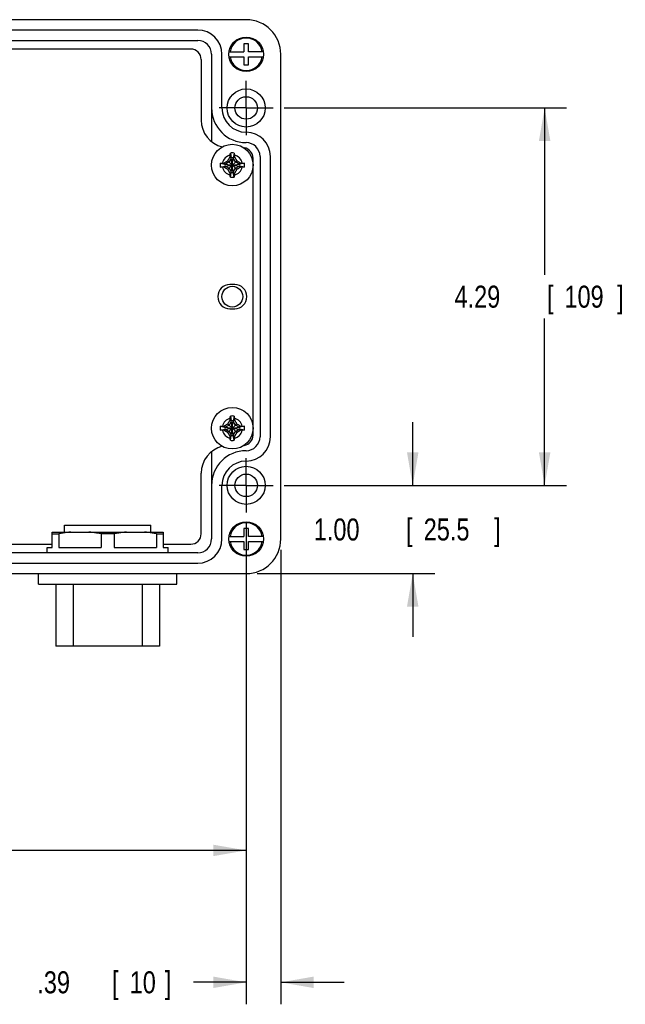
# Model space of a CAD drawing. Header units: inches. Extents: x 0 to 34, y 0 to 22.
# Tile 38 of 40: x 24.2 to 27.6, y 11.3 to 16.9. Entities that reach past the tile are written whole.
import ezdxf

# ---------------------------------------------------------------- set-up
doc = ezdxf.new("R2010")
doc.units = ezdxf.units.IN
doc.header["$LTSCALE"] = 1.87
doc.header["$MEASUREMENT"] = 0
doc.linetypes.add('CENTER', pattern=[0.6, 0.375, -0.075, 0.075, -0.075])
doc.layers.get('0').update_dxf_attribs({"linetype": 'CONTINUOUS'})
doc.layers.add('DEFAULT_1', color=7, linetype='CENTER')
doc.layers.add('DIMENSIONS', color=7, linetype='CONTINUOUS')
doc.styles.get("Standard").update_dxf_attribs({"font": 'txt', "width": 0.8})
doc.dimstyles.new('DIMSTYLE_1', dxfattribs={"dimtxt": 0.125, "dimasz": 0.1875, "dimexe": 0.18, "dimexo": 0.0625, "dimgap": 0.09, "dimtad": 0, "dimtih": 1, "dimtoh": 1, "dimdec": 3, "dimlfac": 2, "dimzin": 4, "dimdsep": 46, "dimtxsty": 'STANDARD', "dimblk": '_FILLED', "dimblk1": '_FILLED', "dimblk2": '_FILLED', "dimcen": 0.09, "dimadec": 0, "dimazin": 0, "dimtp": 0.01, "dimtm": 0.01, "dimtfac": 1, "dimtdec": 3, "dimtofl": 0, "dimtmove": 0, "dimatfit": 3, "dimldrblk": '_FILLED', "dimfxl": 1, "dimtolj": 1, "dimtzin": 4, "dimarcsym": 0})

# ---------------------------------------------------------------- blocks, each defined once
blk = doc.blocks.new('_FILLED')
at = {"color": 0, "linetype": 'BYBLOCK'}
blk.add_solid([(0, 0), (-1, 0.174), (-1, -0.174)], dxfattribs=at)
blk = doc.blocks.new('*D13')
at = {"layer": 'DIMENSIONS', "color": 2, "linetype": 'CONTINUOUS'}
for p, q in [((26.3957, 14.2421), (26.3957, 14.6021)), ((25.6653, 14.2421), (26.5207, 14.2421)), ((25.5113, 13.7401), (26.5207, 13.7401)), ((26.3957, 13.7401), (26.3957, 13.3801))]:
    blk.add_line(p, q, dxfattribs=at)
at = {"layer": 'DIMENSIONS', "color": 2, "linetype": 'CONTINUOUS', "xscale": 0.1875, "yscale": 0.1875, "zscale": 0.1875}
for p, rotation in [((26.3957, 14.2421), 270), ((26.3957, 13.7401), 90)]:
    blk.add_blockref('_FILLED', p, dxfattribs=dict(at, rotation=rotation))
at = {"layer": 'DIMENSIONS', "color": 2, "linetype": 'CONTINUOUS', "width": 0.8}
for s, p in [('1.00', (25.8332, 13.9286)), ('[', (26.3582, 13.9286)), ('25.5', (26.4582, 13.9286)), (']', (26.8582, 13.9286))]:
    blk.add_text(s, height=0.125, dxfattribs=at).set_placement(p)
blk = doc.blocks.new('*D14')
at = {"layer": 'DIMENSIONS', "color": 2, "linetype": 'CONTINUOUS'}
for p, q in [((25.6653, 16.3878), (27.2707, 16.3878)), ((27.1457, 16.3878), (27.1457, 15.4399)), ((27.1457, 14.2421), (27.1457, 15.1899)), ((25.6653, 14.2421), (27.2707, 14.2421))]:
    blk.add_line(p, q, dxfattribs=at)
at = {"layer": 'DIMENSIONS', "color": 2, "linetype": 'CONTINUOUS', "xscale": 0.1875, "yscale": 0.1875, "zscale": 0.1875}
for p, rotation in [((27.1457, 16.3878), 90), ((27.1457, 14.2421), 270)]:
    blk.add_blockref('_FILLED', p, dxfattribs=dict(at, rotation=rotation))
at = {"layer": 'DIMENSIONS', "color": 2, "linetype": 'CONTINUOUS', "width": 0.8}
for s, p in [('4.29', (26.6332, 15.2524)), ('[', (27.1582, 15.2524)), ('109', (27.2582, 15.2524)), (']', (27.5582, 15.2524))]:
    blk.add_text(s, height=0.125, dxfattribs=at).set_placement(p)
blk = doc.blocks.new('*D15')
at = {"layer": 'DIMENSIONS', "color": 2, "linetype": 'CONTINUOUS'}
for p, q in [((25.4488, 14.0256), (25.4488, 11.2913)), ((25.6457, 13.8745), (25.6457, 11.2913)), ((25.4488, 11.4163), (25.149, 11.4163)), ((25.6457, 11.4163), (26.0057, 11.4163))]:
    blk.add_line(p, q, dxfattribs=at)
at = {"layer": 'DIMENSIONS', "color": 2, "linetype": 'CONTINUOUS', "xscale": 0.1875, "yscale": 0.1875, "zscale": 0.1875}
blk.add_blockref('_FILLED', (25.4488, 11.4163), dxfattribs=at)
at = {"layer": 'DIMENSIONS', "color": 2, "linetype": 'CONTINUOUS', "xscale": 0.1875, "yscale": 0.1875, "zscale": 0.1875, "rotation": 180}
blk.add_blockref('_FILLED', (25.6457, 11.4163), dxfattribs=at)
at = {"layer": 'DIMENSIONS', "color": 2, "linetype": 'CONTINUOUS', "width": 0.8}
for s, p in [('.39', (24.2615, 11.3538)), ('[', (24.6865, 11.3538)), ('10', (24.7865, 11.3538)), (']', (24.9865, 11.3538))]:
    blk.add_text(s, height=0.125, dxfattribs=at).set_placement(p)
blk = doc.blocks.new('*D16')
at = {"layer": 'DIMENSIONS', "color": 2, "linetype": 'CONTINUOUS'}
for p, q in [((18.7559, 14.0256), (18.7559, 12.0413)), ((25.4488, 14.0256), (25.4488, 12.0413)), ((18.7559, 12.1663), (21.4774, 12.1663)), ((25.4488, 12.1663), (22.7274, 12.1663))]:
    blk.add_line(p, q, dxfattribs=at)
at = {"layer": 'DIMENSIONS', "color": 2, "linetype": 'CONTINUOUS', "xscale": 0.1875, "yscale": 0.1875, "zscale": 0.1875, "rotation": 180}
blk.add_blockref('_FILLED', (18.7559, 12.1663), dxfattribs=at)
at = {"layer": 'DIMENSIONS', "color": 2, "linetype": 'CONTINUOUS', "xscale": 0.1875, "yscale": 0.1875, "zscale": 0.1875}
blk.add_blockref('_FILLED', (25.4488, 12.1663), dxfattribs=at)
at = {"layer": 'DIMENSIONS', "color": 2, "linetype": 'CONTINUOUS', "width": 0.8}
for s, p in [('13.39', (21.5399, 12.1038)), ('[', (22.1649, 12.1038)), ('340', (22.2649, 12.1038)), (']', (22.5649, 12.1038))]:
    blk.add_text(s, height=0.125, dxfattribs=at).set_placement(p)

msp = doc.modelspace()

# ---------------------------------------------------------------- linework, layer by layer
at = {"color": 7, "linetype": 'CONTINUOUS'}
for p, q in [((25.44883, 16.88975), (18.75592, 16.88975)), ((25.17324, 16.8307), (19.03151, 16.8307)), ((19.03151, 16.77164), (25.17324, 16.77164)), ((25.46261, 16.75196), (25.43505, 16.75196)), ((25.43505, 16.75196), (25.43505, 16.70668)), ((25.46261, 16.70668), (25.46261, 16.75196)), ((25.13387, 16.72243), (19.52374, 16.72243)), ((25.25198, 16.6929), (25.25198, 16.19761)), ((25.31104, 16.38778), (25.31104, 16.6929)), ((25.35138, 16.70668), (25.43505, 16.70668)), ((25.54629, 16.70668), (25.46261, 16.70668)), ((25.64568, 13.937), (25.64568, 16.6929)), ((25.19293, 16.66337), (25.19293, 16.31889)), ((25.35138, 16.67912), (25.43505, 16.67912)), ((25.43505, 16.67912), (25.43505, 16.63385)), ((25.43505, 16.63385), (25.46261, 16.63385)), ((25.46261, 16.67912), (25.54629, 16.67912)), ((25.46261, 16.63385), (25.46261, 16.67912)), ((25.35892, 16.13163), (25.36448, 16.10447)), ((25.38127, 16.13163), (25.3757, 16.10447)), ((25.30144, 16.07416), (25.3286, 16.06859)), ((25.32291, 16.07479), (25.33084, 16.06859)), ((25.3286, 16.05737), (25.41159, 16.06859)), ((25.33084, 16.06859), (25.3286, 16.06859)), ((25.3286, 16.06859), (25.41159, 16.05737)), ((25.35217, 16.0809), (25.33084, 16.06859)), ((25.33084, 16.05737), (25.40934, 16.06859)), ((25.33084, 16.06859), (25.40934, 16.05737)), ((25.34506, 16.03794), (25.39513, 16.08802)), ((25.34506, 16.08802), (25.39513, 16.03794)), ((25.36448, 16.10223), (25.35217, 16.0809)), ((25.35829, 16.11017), (25.36448, 16.10223)), ((25.36448, 16.10447), (25.36448, 16.10223)), ((25.36448, 16.02149), (25.3757, 16.10447)), ((25.3757, 16.02149), (25.36448, 16.10447)), ((25.36448, 16.02373), (25.3757, 16.10223)), ((25.3757, 16.02373), (25.36448, 16.10223)), ((25.3757, 16.10223), (25.3819, 16.11017)), ((25.3757, 16.10223), (25.3757, 16.10447)), ((25.38802, 16.0809), (25.3757, 16.10223)), ((25.40934, 16.06859), (25.38802, 16.0809)), ((25.41728, 16.07479), (25.40934, 16.06859)), ((25.41159, 16.06859), (25.40934, 16.06859)), ((25.43875, 16.07416), (25.41159, 16.06859)), ((25.4882, 14.52755), (25.4882, 16.10235)), ((25.52757, 16.11219), (25.52757, 14.51771)), ((25.58663, 14.51771), (25.58663, 16.11219)), ((25.30144, 16.05181), (25.3286, 16.05737)), ((25.32291, 16.05117), (25.33084, 16.05737)), ((25.3286, 16.05737), (25.33084, 16.05737)), ((25.33084, 16.05737), (25.35217, 16.04506)), ((25.35217, 16.04506), (25.36448, 16.02373)), ((25.36448, 16.02373), (25.35829, 16.0158)), ((25.35892, 15.99433), (25.36448, 16.02149)), ((25.36448, 16.02373), (25.36448, 16.02149)), ((25.3757, 16.02373), (25.38802, 16.04506)), ((25.3819, 16.0158), (25.3757, 16.02373)), ((25.3757, 16.02149), (25.3757, 16.02373)), ((25.38127, 15.99433), (25.3757, 16.02149)), ((25.38802, 16.04506), (25.40934, 16.05737)), ((25.40934, 16.05737), (25.41159, 16.05737)), ((25.40934, 16.05737), (25.41728, 16.05117)), ((25.43875, 16.05181), (25.41159, 16.05737)), ((25.38387, 15.38385), (25.35631, 15.38385)), ((25.35631, 15.24605), (25.38387, 15.24605)), ((25.35829, 14.6141), (25.36448, 14.60617)), ((25.35892, 14.63557), (25.36448, 14.60841)), ((25.38127, 14.63557), (25.3757, 14.60841)), ((25.3757, 14.60617), (25.3819, 14.6141)), ((25.30144, 14.57809), (25.3286, 14.57253)), ((25.30144, 14.55574), (25.3286, 14.56131)), ((25.32291, 14.57872), (25.33084, 14.57253)), ((25.32291, 14.55511), (25.33084, 14.56131)), ((25.3286, 14.56131), (25.41159, 14.57253)), ((25.33084, 14.57253), (25.3286, 14.57253)), ((25.3286, 14.57253), (25.41159, 14.56131)), ((25.3286, 14.56131), (25.33084, 14.56131)), ((25.35217, 14.58484), (25.33084, 14.57253)), ((25.33084, 14.56131), (25.40934, 14.57253)), ((25.33084, 14.57253), (25.40934, 14.56131)), ((25.33084, 14.56131), (25.35217, 14.549)), ((25.34506, 14.59195), (25.39513, 14.54188)), ((25.34506, 14.54188), (25.39513, 14.59195)), ((25.36448, 14.60617), (25.35217, 14.58484)), ((25.3757, 14.52543), (25.36448, 14.60841)), ((25.36448, 14.60841), (25.36448, 14.60617)), ((25.36448, 14.52543), (25.3757, 14.60841)), ((25.3757, 14.52767), (25.36448, 14.60617)), ((25.36448, 14.52767), (25.3757, 14.60617)), ((25.3757, 14.60617), (25.3757, 14.60841)), ((25.38802, 14.58484), (25.3757, 14.60617)), ((25.40934, 14.57253), (25.38802, 14.58484)), ((25.38802, 14.549), (25.40934, 14.56131)), ((25.41728, 14.57872), (25.40934, 14.57253)), ((25.41159, 14.57253), (25.40934, 14.57253)), ((25.40934, 14.56131), (25.41159, 14.56131)), ((25.40934, 14.56131), (25.41728, 14.55511)), ((25.43875, 14.57809), (25.41159, 14.57253)), ((25.43875, 14.55574), (25.41159, 14.56131)), ((25.35217, 14.549), (25.36448, 14.52767)), ((25.36448, 14.52767), (25.35829, 14.51973)), ((25.35892, 14.49826), (25.36448, 14.52543)), ((25.36448, 14.52767), (25.36448, 14.52543)), ((25.3757, 14.52767), (25.38802, 14.549)), ((25.3819, 14.51973), (25.3757, 14.52767)), ((25.3757, 14.52543), (25.3757, 14.52767)), ((25.38127, 14.49826), (25.3757, 14.52543)), ((25.25198, 14.43229), (25.25198, 13.937)), ((25.19293, 13.96652), (25.19293, 14.31101)), ((25.31104, 13.937), (25.31104, 14.24211)), ((24.41537, 14.01574), (24.90749, 14.01574)), ((24.41537, 13.97637), (24.41537, 14.01574)), ((24.90749, 13.97637), (24.90749, 14.01574)), ((24.34605, 13.97637), (24.97682, 13.97637)), ((24.34605, 13.88877), (24.34605, 13.97637)), ((24.34605, 13.96652), (24.38372, 13.96652)), ((24.38372, 13.96652), (24.38372, 13.88877)), ((24.69911, 13.96652), (24.62376, 13.96652)), ((24.62376, 13.96652), (24.62376, 13.88877)), ((24.69911, 13.96652), (24.69911, 13.88877)), ((24.93914, 13.96652), (24.97682, 13.96652)), ((24.93914, 13.96652), (24.93914, 13.88877)), ((24.97682, 13.97637), (24.97682, 13.88877)), ((25.35138, 13.95078), (25.43505, 13.95078)), ((25.46261, 13.99605), (25.43505, 13.99605)), ((25.43505, 13.99605), (25.43505, 13.95078)), ((25.46261, 13.95078), (25.46261, 13.99605)), ((25.54629, 13.95078), (25.46261, 13.95078)), ((23.99256, 13.90747), (24.34605, 13.90747)), ((24.31694, 13.88877), (24.34605, 13.88877)), ((24.31694, 13.85826), (24.31694, 13.88877)), ((24.38372, 13.88877), (24.62376, 13.88877)), ((24.69911, 13.88877), (24.93914, 13.88877)), ((24.97682, 13.90747), (25.13387, 13.90747)), ((24.97682, 13.88877), (25.00592, 13.88877)), ((25.00592, 13.85826), (25.00592, 13.88877)), ((25.35138, 13.92322), (25.43505, 13.92322)), ((25.43505, 13.92322), (25.43505, 13.87794)), ((25.46261, 13.92322), (25.54629, 13.92322)), ((25.46261, 13.87794), (25.46261, 13.92322)), ((25.17324, 13.85826), (19.03151, 13.85826)), ((25.43505, 13.87794), (25.46261, 13.87794)), ((19.03151, 13.7992), (25.17324, 13.7992)), ((18.75592, 13.74015), (25.44883, 13.74015)), ((24.26773, 13.68109), (24.26773, 13.74015)), ((25.05513, 13.68109), (25.05513, 13.74015)), ((24.26773, 13.68109), (25.05513, 13.68109)), ((24.36616, 13.68109), (24.36616, 13.32676)), ((24.46458, 13.68109), (24.46458, 13.32676)), ((24.85828, 13.68109), (24.85828, 13.32676)), ((24.95671, 13.68109), (24.95671, 13.32676)), ((24.95671, 13.32676), (24.36616, 13.32676))]:
    msp.add_line(p, q, dxfattribs=at)
for centre, radius in [((25.44883, 16.6929), 0.09843), ((25.44883, 16.38778), 0.10827), ((25.44883, 16.38778), 0.06398), ((25.37009, 16.06298), 0.11811), ((25.37009, 15.31495), 0.05906), ((25.37009, 14.56692), 0.11811), ((25.44883, 14.24211), 0.10827), ((25.44883, 14.24211), 0.06398), ((25.44883, 13.937), 0.09843)]:
    msp.add_circle(centre, radius, dxfattribs=at)
for centre, radius, start, end in [((25.44883, 16.6929), 0.19685, 0, 90), ((25.17324, 16.6929), 0.1378, 0, 90), ((25.17324, 16.6929), 0.07874, 0, 90), ((25.44883, 16.6929), 0.09252, 8.56528, 171.43472), ((25.13387, 16.66337), 0.05906, 0, 90), ((25.44883, 16.6929), 0.09252, 188.56528, 351.43472), ((25.44883, 16.38778), 0.19685, 180, 270), ((25.44883, 16.38778), 0.1378, 180, 270), ((25.35041, 16.31889), 0.15748, 180, 256.19701), ((25.44883, 16.11219), 0.1378, 0, 90), ((25.44883, 16.11219), 0.07874, 0, 90), ((25.37009, 16.06298), 0.06956, 80.75483, 99.24517), ((25.42915, 16.10235), 0.05906, 0, 81.91005), ((25.37009, 16.06298), 0.06956, 170.75483, 189.24517), ((25.37009, 16.06298), 0.05736, 101.65912, 168.34088), ((25.37009, 16.06298), 0.04187, 172.29969, 187.70031), ((25.37009, 16.06298), 0.04187, 82.29969, 97.70031), ((25.37009, 16.06298), 0.05736, 11.65912, 78.34088), ((25.37009, 16.06298), 0.04187, 352.29969, 7.70031), ((25.37009, 16.06298), 0.06956, 350.75483, 9.24517), ((25.37009, 16.06298), 0.05736, 191.65912, 258.34088), ((25.37009, 16.06298), 0.04187, 262.29969, 277.70031), ((25.37009, 16.06298), 0.05736, 281.65912, 348.34088), ((25.37009, 16.06298), 0.06956, 260.75483, 279.24517), ((25.35631, 15.31495), 0.0689, 90, 270), ((25.38387, 15.31495), 0.0689, 270, 90), ((25.37009, 14.56692), 0.05736, 101.65912, 168.34088), ((25.37009, 14.56692), 0.06956, 80.75483, 99.24517), ((25.37009, 14.56692), 0.05736, 11.65912, 78.34088), ((25.37009, 14.56692), 0.06956, 170.75483, 189.24517), ((25.37009, 14.56692), 0.04187, 172.29969, 187.70031), ((25.37009, 14.56692), 0.04187, 82.29969, 97.70031), ((25.37009, 14.56692), 0.04187, 352.29969, 7.70031), ((25.37009, 14.56692), 0.06956, 350.75483, 9.24517), ((25.37009, 14.56692), 0.05736, 191.65912, 258.34088), ((25.37009, 14.56692), 0.04187, 262.29969, 277.70031), ((25.37009, 14.56692), 0.05736, 281.65912, 348.34088), ((25.42915, 14.52755), 0.05906, 278.08995, 360), ((25.44883, 14.51771), 0.07874, 270, 360), ((25.44883, 14.51771), 0.1378, 270, 360), ((25.35041, 14.31101), 0.15748, 103.80299, 180), ((25.37009, 14.56692), 0.06956, 260.75483, 279.24517), ((25.44883, 14.24211), 0.19685, 90, 180), ((25.44883, 14.24211), 0.1378, 90, 180), ((25.44883, 13.937), 0.09252, 8.56528, 171.43472), ((25.13387, 13.96652), 0.05906, 270, 360), ((25.17324, 13.937), 0.07874, 270, 360), ((25.17324, 13.937), 0.1378, 270, 360), ((25.44883, 13.937), 0.09252, 188.56528, 351.43472), ((25.44883, 13.937), 0.19685, 270, 360)]:
    msp.add_arc(centre, radius, start, end, dxfattribs=at)
for points, knots in [([(25.3585, 16.11916), (25.35854, 16.12058), (25.35862, 16.12338), (25.35876, 16.12754), (25.35886, 16.13028), (25.35892, 16.13163)], [0, 0, 0, 0, 0.340513, 0.674104, 1, 1, 1, 1]), ([(25.38127, 16.13163), (25.38132, 16.13028), (25.38143, 16.12754), (25.38157, 16.12338), (25.38165, 16.12058), (25.38169, 16.11916)], [0, 0, 0, 0, 0.325896, 0.659487, 1, 1, 1, 1]), ([(25.30144, 16.07416), (25.30279, 16.07421), (25.30554, 16.07432), (25.30969, 16.07446), (25.3125, 16.07454), (25.31391, 16.07457)], [0, 0, 0, 0, 0.325896, 0.659487, 1, 1, 1, 1]), ([(25.31391, 16.07457), (25.31496, 16.0746), (25.31701, 16.07465), (25.32001, 16.07472), (25.32196, 16.07477), (25.32291, 16.07479)], [0, 0, 0, 0, 0.3499583, 0.6832922, 1, 1, 1, 1]), ([(25.32291, 16.07479), (25.32392, 16.0754), (25.3259, 16.07661), (25.32884, 16.07839), (25.33169, 16.0801), (25.33446, 16.08176), (25.33717, 16.08336), (25.33982, 16.08494), (25.34244, 16.08648), (25.34419, 16.08751), (25.34506, 16.08802)], [0, 0, 0, 0, 0.1374704, 0.2704087, 0.3990997, 0.5240003, 0.6457199, 0.7650091, 0.882757, 1, 1, 1, 1]), ([(25.34506, 16.08802), (25.34558, 16.08891), (25.34663, 16.0907), (25.34822, 16.09339), (25.34981, 16.09609), (25.35144, 16.09881), (25.35309, 16.10157), (25.35478, 16.10439), (25.35652, 16.10726), (25.35769, 16.10919), (25.35829, 16.11017)], [0, 0, 0, 0, 0.1207423, 0.2413042, 0.362579, 0.4852925, 0.6100213, 0.7372038, 0.8671423, 1, 1, 1, 1]), ([(25.35829, 16.11017), (25.35831, 16.11111), (25.35835, 16.11306), (25.35842, 16.11606), (25.35847, 16.11811), (25.3585, 16.11916)], [0, 0, 0, 0, 0.3161041, 0.6494258, 1, 1, 1, 1]), ([(25.38169, 16.11916), (25.38171, 16.11811), (25.38176, 16.11606), (25.38184, 16.11307), (25.38188, 16.11112), (25.3819, 16.11017)], [0, 0, 0, 0, 0.3499289, 0.6832697, 1, 1, 1, 1]), ([(25.3819, 16.11017), (25.38252, 16.10916), (25.38372, 16.10717), (25.3855, 16.10423), (25.38721, 16.10138), (25.38887, 16.09861), (25.39048, 16.09591), (25.39205, 16.09325), (25.3936, 16.09063), (25.39462, 16.08889), (25.39513, 16.08802)], [0, 0, 0, 0, 0.1374976, 0.2704427, 0.3991265, 0.5240123, 0.645716, 0.7649939, 0.8827411, 1, 1, 1, 1]), ([(25.39513, 16.08802), (25.39603, 16.08749), (25.39782, 16.08644), (25.4005, 16.08486), (25.4032, 16.08326), (25.40592, 16.08164), (25.40869, 16.07998), (25.4115, 16.07829), (25.41437, 16.07656), (25.4163, 16.07538), (25.41728, 16.07479)], [0, 0, 0, 0, 0.1208235, 0.2414163, 0.3626853, 0.4853694, 0.6100586, 0.7372052, 0.8671262, 1, 1, 1, 1]), ([(25.41728, 16.07479), (25.41823, 16.07477), (25.42017, 16.07472), (25.42317, 16.07465), (25.42522, 16.0746), (25.42627, 16.07457)], [0, 0, 0, 0, 0.3161036, 0.6494253, 1, 1, 1, 1]), ([(25.42627, 16.07457), (25.42769, 16.07454), (25.43049, 16.07446), (25.43465, 16.07432), (25.43739, 16.07421), (25.43875, 16.07416)], [0, 0, 0, 0, 0.340513, 0.674104, 1, 1, 1, 1]), ([(25.31391, 16.05139), (25.3125, 16.05143), (25.30969, 16.0515), (25.30554, 16.05164), (25.30279, 16.05175), (25.30144, 16.05181)], [0, 0, 0, 0, 0.340513, 0.674104, 1, 1, 1, 1]), ([(25.32291, 16.05117), (25.32196, 16.05119), (25.32001, 16.05124), (25.31701, 16.05131), (25.31496, 16.05136), (25.31391, 16.05139)], [0, 0, 0, 0, 0.3161041, 0.6494258, 1, 1, 1, 1]), ([(25.34506, 16.03794), (25.34416, 16.03847), (25.34237, 16.03952), (25.33969, 16.0411), (25.33699, 16.0427), (25.33426, 16.04432), (25.3315, 16.04598), (25.32868, 16.04767), (25.32581, 16.04941), (25.32388, 16.05058), (25.32291, 16.05117)], [0, 0, 0, 0, 0.1207423, 0.2413042, 0.362579, 0.4852925, 0.6100213, 0.7372038, 0.8671423, 1, 1, 1, 1]), ([(25.35829, 16.0158), (25.35767, 16.01681), (25.35646, 16.01879), (25.35469, 16.02173), (25.35297, 16.02458), (25.35132, 16.02735), (25.34971, 16.03005), (25.34814, 16.03271), (25.34659, 16.03533), (25.34557, 16.03707), (25.34506, 16.03794)], [0, 0, 0, 0, 0.1375406, 0.2705179, 0.3992222, 0.5241163, 0.6458152, 0.7650748, 0.8827894, 1, 1, 1, 1]), ([(25.3585, 16.0068), (25.35847, 16.00785), (25.35842, 16.0099), (25.35835, 16.0129), (25.35831, 16.01485), (25.35829, 16.0158)], [0, 0, 0, 0, 0.3499294, 0.6832702, 1, 1, 1, 1]), ([(25.3819, 16.0158), (25.38188, 16.01485), (25.38184, 16.0129), (25.38176, 16.0099), (25.38171, 16.00785), (25.38169, 16.0068)], [0, 0, 0, 0, 0.3161041, 0.6494258, 1, 1, 1, 1]), ([(25.39513, 16.03794), (25.3946, 16.03705), (25.39355, 16.03526), (25.39197, 16.03257), (25.39037, 16.02987), (25.38875, 16.02715), (25.38709, 16.02439), (25.3854, 16.02157), (25.38367, 16.0187), (25.38249, 16.01677), (25.3819, 16.0158)], [0, 0, 0, 0, 0.1208235, 0.2414163, 0.3626853, 0.4853694, 0.6100586, 0.7372052, 0.8671262, 1, 1, 1, 1]), ([(25.41728, 16.05117), (25.41627, 16.05056), (25.41428, 16.04935), (25.41134, 16.04758), (25.40849, 16.04586), (25.40573, 16.04421), (25.40302, 16.0426), (25.40037, 16.04102), (25.39774, 16.03948), (25.396, 16.03845), (25.39513, 16.03794)], [0, 0, 0, 0, 0.1374976, 0.2704427, 0.3991265, 0.5240123, 0.645716, 0.7649939, 0.8827411, 1, 1, 1, 1]), ([(25.42627, 16.05139), (25.42522, 16.05136), (25.42318, 16.05131), (25.42018, 16.05124), (25.41823, 16.05119), (25.41728, 16.05117)], [0, 0, 0, 0, 0.3499289, 0.6832697, 1, 1, 1, 1]), ([(25.43875, 16.05181), (25.43739, 16.05175), (25.43465, 16.05164), (25.43049, 16.0515), (25.42769, 16.05143), (25.42627, 16.05139)], [0, 0, 0, 0, 0.325896, 0.659487, 1, 1, 1, 1]), ([(25.35892, 15.99433), (25.35886, 15.99568), (25.35876, 15.99842), (25.35862, 16.00258), (25.35854, 16.00538), (25.3585, 16.0068)], [0, 0, 0, 0, 0.325896, 0.659487, 1, 1, 1, 1]), ([(25.38169, 16.0068), (25.38165, 16.00538), (25.38157, 16.00258), (25.38143, 15.99842), (25.38132, 15.99568), (25.38127, 15.99433)], [0, 0, 0, 0, 0.340513, 0.674104, 1, 1, 1, 1]), ([(25.34506, 14.59195), (25.34558, 14.59285), (25.34663, 14.59464), (25.34822, 14.59733), (25.34981, 14.60002), (25.35144, 14.60275), (25.35309, 14.60551), (25.35478, 14.60833), (25.35652, 14.6112), (25.35769, 14.61313), (25.35829, 14.6141)], [0, 0, 0, 0, 0.1207423, 0.2413042, 0.362579, 0.4852925, 0.6100213, 0.7372038, 0.8671423, 1, 1, 1, 1]), ([(25.35829, 14.6141), (25.35831, 14.61505), (25.35835, 14.617), (25.35842, 14.62), (25.35847, 14.62205), (25.3585, 14.6231)], [0, 0, 0, 0, 0.3161041, 0.6494258, 1, 1, 1, 1]), ([(25.3585, 14.6231), (25.35854, 14.62451), (25.35862, 14.62732), (25.35876, 14.63148), (25.35886, 14.63422), (25.35892, 14.63557)], [0, 0, 0, 0, 0.340513, 0.674104, 1, 1, 1, 1]), ([(25.38127, 14.63557), (25.38132, 14.63422), (25.38143, 14.63148), (25.38157, 14.62732), (25.38165, 14.62451), (25.38169, 14.6231)], [0, 0, 0, 0, 0.325896, 0.659487, 1, 1, 1, 1]), ([(25.38169, 14.6231), (25.38171, 14.62205), (25.38176, 14.62), (25.38184, 14.617), (25.38188, 14.61505), (25.3819, 14.6141)], [0, 0, 0, 0, 0.3499289, 0.6832697, 1, 1, 1, 1]), ([(25.3819, 14.6141), (25.38252, 14.61309), (25.38372, 14.61111), (25.3855, 14.60817), (25.38721, 14.60532), (25.38887, 14.60255), (25.39048, 14.59985), (25.39205, 14.59719), (25.3936, 14.59457), (25.39462, 14.59282), (25.39513, 14.59195)], [0, 0, 0, 0, 0.1374976, 0.2704427, 0.3991265, 0.5240123, 0.645716, 0.7649939, 0.8827411, 1, 1, 1, 1]), ([(25.30144, 14.57809), (25.30279, 14.57815), (25.30554, 14.57825), (25.30969, 14.57839), (25.3125, 14.57847), (25.31391, 14.57851)], [0, 0, 0, 0, 0.325896, 0.659487, 1, 1, 1, 1]), ([(25.31391, 14.57851), (25.31496, 14.57854), (25.31701, 14.57859), (25.32001, 14.57866), (25.32196, 14.5787), (25.32291, 14.57872)], [0, 0, 0, 0, 0.3499583, 0.6832922, 1, 1, 1, 1]), ([(25.32291, 14.57872), (25.32392, 14.57934), (25.3259, 14.58055), (25.32884, 14.58232), (25.33169, 14.58404), (25.33446, 14.58569), (25.33717, 14.5873), (25.33982, 14.58887), (25.34244, 14.59042), (25.34419, 14.59144), (25.34506, 14.59195)], [0, 0, 0, 0, 0.1374704, 0.2704087, 0.3990997, 0.5240003, 0.6457199, 0.7650091, 0.882757, 1, 1, 1, 1]), ([(25.39513, 14.59195), (25.39603, 14.59143), (25.39782, 14.59038), (25.4005, 14.58879), (25.4032, 14.5872), (25.40592, 14.58557), (25.40869, 14.58392), (25.4115, 14.58223), (25.41437, 14.58049), (25.4163, 14.57932), (25.41728, 14.57872)], [0, 0, 0, 0, 0.1208235, 0.2414163, 0.3626853, 0.4853694, 0.6100586, 0.7372052, 0.8671262, 1, 1, 1, 1]), ([(25.41728, 14.57872), (25.41823, 14.5787), (25.42017, 14.57866), (25.42317, 14.57859), (25.42522, 14.57854), (25.42627, 14.57851)], [0, 0, 0, 0, 0.3161036, 0.6494253, 1, 1, 1, 1]), ([(25.42627, 14.57851), (25.42769, 14.57847), (25.43049, 14.57839), (25.43465, 14.57825), (25.43739, 14.57815), (25.43875, 14.57809)], [0, 0, 0, 0, 0.340513, 0.674104, 1, 1, 1, 1]), ([(25.31391, 14.55533), (25.3125, 14.55536), (25.30969, 14.55544), (25.30554, 14.55558), (25.30279, 14.55569), (25.30144, 14.55574)], [0, 0, 0, 0, 0.340513, 0.674104, 1, 1, 1, 1]), ([(25.32291, 14.55511), (25.32196, 14.55513), (25.32001, 14.55518), (25.31701, 14.55525), (25.31496, 14.5553), (25.31391, 14.55533)], [0, 0, 0, 0, 0.3161041, 0.6494258, 1, 1, 1, 1]), ([(25.34506, 14.54188), (25.34416, 14.54241), (25.34237, 14.54346), (25.33969, 14.54504), (25.33699, 14.54664), (25.33426, 14.54826), (25.3315, 14.54992), (25.32868, 14.55161), (25.32581, 14.55334), (25.32388, 14.55452), (25.32291, 14.55511)], [0, 0, 0, 0, 0.1207423, 0.2413042, 0.362579, 0.4852925, 0.6100213, 0.7372038, 0.8671423, 1, 1, 1, 1]), ([(25.35829, 14.51973), (25.35767, 14.52074), (25.35646, 14.52273), (25.35469, 14.52567), (25.35297, 14.52852), (25.35132, 14.53129), (25.34971, 14.53399), (25.34814, 14.53665), (25.34659, 14.53927), (25.34557, 14.54101), (25.34506, 14.54188)], [0, 0, 0, 0, 0.1375406, 0.2705179, 0.3992222, 0.5241163, 0.6458152, 0.7650748, 0.8827894, 1, 1, 1, 1]), ([(25.3585, 14.51074), (25.35847, 14.51179), (25.35842, 14.51384), (25.35835, 14.51683), (25.35831, 14.51878), (25.35829, 14.51973)], [0, 0, 0, 0, 0.3499294, 0.6832702, 1, 1, 1, 1]), ([(25.35892, 14.49826), (25.35886, 14.49962), (25.35876, 14.50236), (25.35862, 14.50652), (25.35854, 14.50932), (25.3585, 14.51074)], [0, 0, 0, 0, 0.325896, 0.659487, 1, 1, 1, 1]), ([(25.38169, 14.51074), (25.38165, 14.50932), (25.38157, 14.50652), (25.38143, 14.50236), (25.38132, 14.49962), (25.38127, 14.49826)], [0, 0, 0, 0, 0.340513, 0.674104, 1, 1, 1, 1]), ([(25.3819, 14.51973), (25.38188, 14.51878), (25.38184, 14.51684), (25.38176, 14.51384), (25.38171, 14.51179), (25.38169, 14.51074)], [0, 0, 0, 0, 0.3161041, 0.6494258, 1, 1, 1, 1]), ([(25.39513, 14.54188), (25.3946, 14.54098), (25.39355, 14.53919), (25.39197, 14.53651), (25.39037, 14.53381), (25.38875, 14.53109), (25.38709, 14.52832), (25.3854, 14.52551), (25.38367, 14.52264), (25.38249, 14.52071), (25.3819, 14.51973)], [0, 0, 0, 0, 0.1208235, 0.2414163, 0.3626853, 0.4853694, 0.6100586, 0.7372052, 0.8671262, 1, 1, 1, 1]), ([(25.41728, 14.55511), (25.41627, 14.5545), (25.41428, 14.55329), (25.41134, 14.55151), (25.40849, 14.5498), (25.40573, 14.54814), (25.40302, 14.54653), (25.40037, 14.54496), (25.39774, 14.54341), (25.396, 14.54239), (25.39513, 14.54188)], [0, 0, 0, 0, 0.1374976, 0.2704427, 0.3991265, 0.5240123, 0.645716, 0.7649939, 0.8827411, 1, 1, 1, 1]), ([(25.42627, 14.55533), (25.42522, 14.5553), (25.42318, 14.55525), (25.42018, 14.55518), (25.41823, 14.55513), (25.41728, 14.55511)], [0, 0, 0, 0, 0.3499289, 0.6832697, 1, 1, 1, 1]), ([(25.43875, 14.55574), (25.43739, 14.55569), (25.43465, 14.55558), (25.43049, 14.55544), (25.42769, 14.55536), (25.42627, 14.55533)], [0, 0, 0, 0, 0.325896, 0.659487, 1, 1, 1, 1]), ([(24.45259, 13.97637), (24.44493, 13.97569), (24.42961, 13.97404), (24.40664, 13.97072), (24.39137, 13.968), (24.38372, 13.96652)], [0, 0, 0, 0, 0.3314841, 0.6641038, 1, 1, 1, 1]), ([(24.62376, 13.96652), (24.61609, 13.96801), (24.60081, 13.97073), (24.57785, 13.97404), (24.56254, 13.97569), (24.55489, 13.97637)], [0, 0, 0, 0, 0.3364516, 0.6690266, 1, 1, 1, 1]), ([(24.76797, 13.97637), (24.76031, 13.97569), (24.74499, 13.97404), (24.72203, 13.97072), (24.70676, 13.968), (24.69911, 13.96652)], [0, 0, 0, 0, 0.3314841, 0.6641038, 1, 1, 1, 1]), ([(24.93914, 13.96652), (24.93148, 13.96801), (24.91619, 13.97073), (24.89323, 13.97404), (24.87792, 13.97569), (24.87027, 13.97637)], [0, 0, 0, 0, 0.3364516, 0.6690266, 1, 1, 1, 1])]:
    msp.add_open_spline(points, degree=3, knots=knots, dxfattribs=at)
at = {"layer": 'DEFAULT_1', "color": 7, "linetype": 'CENTER'}
for p, q in [((25.44883, 16.38778), (25.44883, 16.54176)), ((25.44883, 16.38778), (25.29486, 16.38778)), ((25.44883, 16.38778), (25.60281, 16.38778)), ((25.44883, 16.38778), (25.44883, 16.23381)), ((25.44883, 14.24211), (25.44883, 14.39609)), ((25.44883, 14.24211), (25.29486, 14.24211)), ((25.44883, 14.24211), (25.60281, 14.24211)), ((25.44883, 14.24211), (25.44883, 14.08814))]:
    msp.add_line(p, q, dxfattribs=at)

# ---------------------------------------------------------------- dimensions: what is measured, and where the dimension line sits
at = {"layer": 'DIMENSIONS', "color": 2, "linetype": 'CONTINUOUS'}
for base, p1, p2, angle, picture, middle in [((27.14568, 16.38778), (25.66531, 14.24211), (25.66531, 16.38778), 90, '*D14', (27.14568, 15.31495)), ((26.39568, 14.24211), (25.51133, 13.74015), (25.66531, 14.24211), 90, '*D13', (26.39568, 13.99113)), ((18.75592, 12.16627), (25.44883, 14.02564), (18.75592, 14.02564), 180, '*D16', (22.10238, 12.16627)), ((25.44883, 11.41627), (25.64568, 13.8745), (25.44883, 14.02564), 180, '*D15', (24.674, 11.41627))]:
    dim = msp.add_linear_dim(base=base, p1=p1, p2=p2, angle=angle, dimstyle='DIMSTYLE_1', dxfattribs=at)
    dim.commit()
    dim.dimension.update_dxf_attribs({"geometry": picture, "text_midpoint": middle, "dimtype": 160})

doc.saveas('drawing.dxf')
